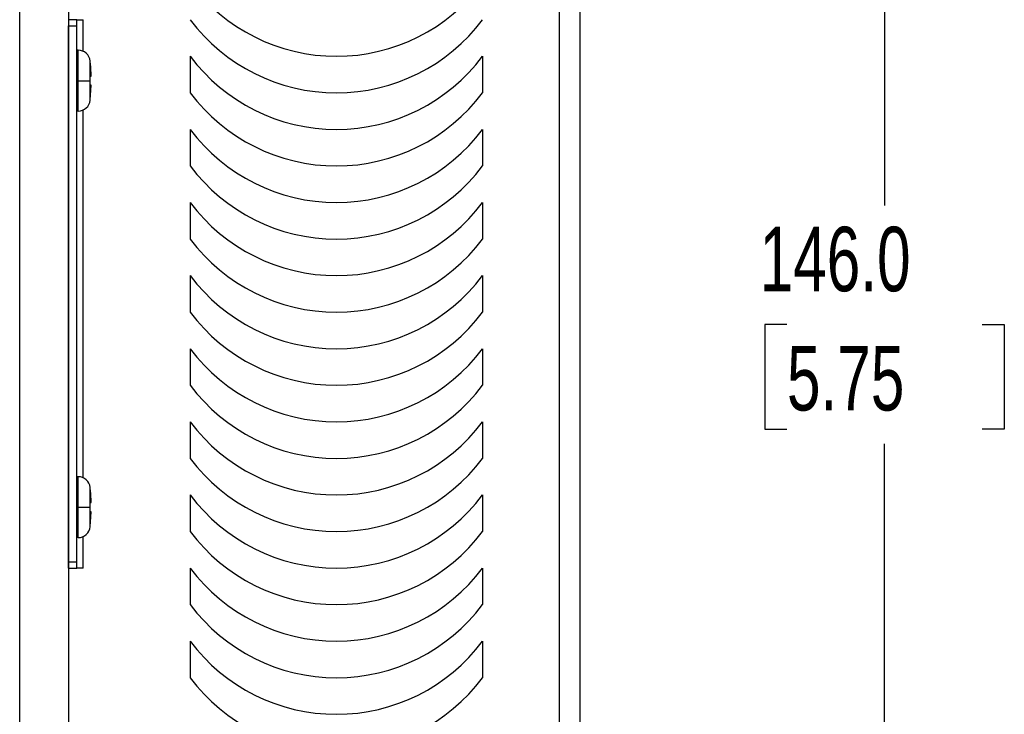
# Model space of a CAD drawing. Header units: millimetres. Extents: x 0 to 699, y 0 to 540.
# Tile 13 of 32: x 150 to 230, y 364 to 421. Entities that reach past the tile are written whole.
import ezdxf

# ---------------------------------------------------------------- set-up
doc = ezdxf.new("R2010")
doc.units = ezdxf.units.MM
doc.header["$LTSCALE"] = 2.5
doc.layers.add('DIMENSIONS', color=140, linetype='Continuous', lineweight=25)
doc.styles.add('SLDTEXTSTYLE0', font='TXT', dxfattribs={"width": 0.7})
doc.dimstyles.new('SLDDIMSTYLE0', dxfattribs={"dimtxt": 5.39502, "dimasz": 8.255, "dimexe": 0, "dimexo": 0.0625, "dimgap": 1.348755, "dimtad": 0, "dimtih": 1, "dimtoh": 1, "dimrnd": 1e-09, "dimzin": 4, "dimdsep": 46, "dimtxsty": 'SLDTEXTSTYLE0', "dimsah": 1, "dimcen": 0.09, "dimadec": 0, "dimazin": 1, "dimtfac": 1, "dimtofl": 0, "dimtmove": 0, "dimatfit": 3, "dimfxl": 0, "dimfrac": 2, "dimtolj": 1, "dimtzin": 12, "dimarcsym": 0})

# ---------------------------------------------------------------- blocks, each defined once
blk = doc.blocks.new('_D_14')
at = {"layer": 'DIMENSIONS'}
for p, q in [((198.231, 468.752), (228.495, 468.752)), ((220.558, 468.752), (220.558, 405.512)), ((212.542, 395.73), (210.73, 395.73)), ((210.73, 395.73), (210.73, 387.155)), ((228.573, 395.73), (230.385, 395.73)), ((230.385, 395.73), (230.385, 387.155)), ((210.73, 387.155), (212.542, 387.155)), ((230.385, 387.155), (228.573, 387.155)), ((220.558, 322.707), (220.558, 385.948)), ((168.047, 322.707), (228.495, 322.707))]:
    blk.add_line(p, q, dxfattribs=at)
for points in [[(220.558, 468.752), (219.288, 460.497), (221.828, 460.497)], [(220.558, 322.707), (221.828, 330.962), (219.288, 330.962)]]:
    blk.add_solid(points, dxfattribs=at)
at = {"layer": 'DIMENSIONS', "char_height": 5.2917, "attachment_point": 1, "style": 'SLDTEXTSTYLE0'}
for s, insert in [('146.0', (210.298, 403.759)), ('5.75', (212.542, 393.977))]:
    blk.add_mtext(s, dxfattribs=dict(at, insert=insert))

msp = doc.modelspace()

# ---------------------------------------------------------------- linework, layer by layer
for p, q in [((149.556, 339.252), (149.556, 468.252)), ((195.556, 340.452), (195.556, 463.752)), ((153.556, 447.252), (153.556, 338.752)), ((193.856, 447.752), (193.856, 339.702)), ((154.256, 420.752), (153.556, 420.752)), ((154.256, 420.252), (154.256, 420.752)), ((154.256, 420.752), (154.756, 420.752)), ((154.756, 418.166), (154.756, 420.752)), ((153.556, 420.252), (154.256, 420.252)), ((153.556, 376.252), (153.556, 420.252)), ((154.256, 376.252), (154.256, 420.252)), ((154.35, 418.252), (154.256, 418.252)), ((154.35, 415.752), (154.35, 418.252)), ((155.349, 417.315), (155.342, 417.389)), ((155.345, 417.315), (155.345, 417.358)), ((155.345, 417.315), (155.345, 417.314)), ((155.345, 417.315), (155.345, 417.315)), ((155.345, 416.128), (155.345, 417.314)), ((163.556, 417.752), (163.556, 414.752)), ((187.556, 417.752), (187.556, 414.752)), ((154.256, 415.752), (154.35, 415.752)), ((154.35, 415.739), (154.35, 415.752)), ((154.35, 413.252), (154.35, 415.739)), ((155.345, 416.128), (155.345, 416.122)), ((155.345, 416.128), (155.345, 416.128)), ((155.345, 415.744), (155.345, 416.122)), ((155.345, 415.383), (155.345, 416.122)), ((155.345, 415.383), (155.345, 415.744)), ((155.391, 416.128), (155.421, 416.128)), ((155.345, 415.377), (155.345, 415.383)), ((155.345, 415.38), (155.345, 415.377)), ((155.345, 415.377), (155.345, 415.377)), ((155.345, 414.191), (155.345, 415.377)), ((155.421, 415.377), (155.391, 415.377)), ((155.345, 414.19), (155.345, 414.191)), ((155.345, 414.146), (155.349, 414.19)), ((155.345, 414.19), (155.345, 414.19)), ((155.345, 414.146), (155.345, 414.19)), ((154.35, 413.252), (154.256, 413.252)), ((154.756, 383.166), (154.756, 413.338)), ((163.556, 411.752), (163.556, 408.752)), ((187.556, 411.752), (187.556, 408.752)), ((163.556, 405.752), (163.556, 402.752)), ((187.556, 405.752), (187.556, 402.752)), ((163.556, 399.752), (163.556, 396.752)), ((187.556, 399.752), (187.556, 396.752)), ((163.556, 393.752), (163.556, 390.752)), ((187.556, 393.752), (187.556, 390.752)), ((163.556, 387.752), (163.556, 384.752)), ((187.556, 387.752), (187.556, 384.752)), ((154.35, 383.252), (154.256, 383.252)), ((154.35, 380.752), (154.35, 383.252)), ((155.349, 382.315), (155.342, 382.389)), ((155.345, 382.315), (155.345, 382.358)), ((155.345, 382.315), (155.345, 382.314)), ((155.345, 382.315), (155.345, 382.315)), ((155.345, 381.128), (155.345, 382.314)), ((163.556, 381.752), (163.556, 378.752)), ((187.556, 381.752), (187.556, 378.752)), ((154.256, 380.752), (154.35, 380.752)), ((154.35, 380.739), (154.35, 380.752)), ((154.35, 378.252), (154.35, 380.739)), ((155.345, 381.128), (155.345, 381.122)), ((155.345, 381.128), (155.345, 381.128)), ((155.345, 380.744), (155.345, 381.122)), ((155.345, 380.383), (155.345, 381.122)), ((155.345, 380.383), (155.345, 380.744)), ((155.391, 381.128), (155.421, 381.128)), ((155.345, 380.377), (155.345, 380.383)), ((155.345, 380.38), (155.345, 380.377)), ((155.345, 380.377), (155.345, 380.377)), ((155.345, 379.191), (155.345, 380.377)), ((155.421, 380.377), (155.391, 380.377)), ((155.345, 379.19), (155.345, 379.191)), ((155.345, 379.146), (155.349, 379.19)), ((155.345, 379.19), (155.345, 379.19)), ((155.345, 379.146), (155.345, 379.19)), ((154.756, 375.752), (154.756, 378.338)), ((154.35, 378.252), (154.256, 378.252)), ((153.556, 376.252), (154.256, 376.252)), ((153.556, 375.752), (153.556, 376.252)), ((154.256, 375.752), (154.256, 376.252)), ((153.556, 375.752), (154.256, 375.752)), ((154.756, 375.752), (154.256, 375.752)), ((163.556, 375.752), (163.556, 372.752)), ((187.556, 375.752), (187.556, 372.752)), ((163.556, 369.752), (163.556, 366.752)), ((187.556, 369.752), (187.556, 366.752))]:
    msp.add_line(p, q)
at = {"flags": 128}
for points in [[(155.421, 416.128), (155.384, 416.878), (155.345, 417.314)], [(155.345, 414.191), (155.404, 414.94), (155.421, 415.377)], [(155.421, 381.128), (155.384, 381.878), (155.345, 382.314)], [(155.345, 379.191), (155.404, 379.94), (155.421, 380.377)]]:
    msp.add_lwpolyline(points, dxfattribs=at)
for centre, radius, start, end in [((175.556, 432.752), 15, 216.8699, 323.1301), ((175.556, 429.752), 15, 216.8699, 323.1301), ((154.35, 417.252), 1, 6.06073, 90), ((175.556, 426.752), 15, 216.8699, 323.1301), ((154.565, 473.473), 57.735, 269.78678, 270.77365), ((175.556, 423.752), 15, 216.8699, 323.1301), ((154.35, 414.252), 1, 270, 353.90543), ((175.556, 420.752), 15, 216.8699, 323.1301), ((175.556, 417.752), 15, 216.8699, 323.1301), ((175.556, 414.752), 15, 216.8699, 323.1301), ((175.556, 411.752), 15, 216.8699, 323.1301), ((175.556, 408.752), 15, 216.8699, 323.1301), ((175.556, 405.752), 15, 216.8699, 323.1301), ((175.556, 402.752), 15, 216.8699, 323.1301), ((175.556, 399.752), 15, 216.8699, 323.1301), ((175.556, 396.752), 15, 216.8699, 323.1301), ((175.556, 393.752), 15, 216.8699, 323.1301), ((154.35, 382.252), 1, 6.06073, 90), ((175.556, 390.752), 15, 216.8699, 323.1301), ((154.565, 438.473), 57.735, 269.78678, 270.77365), ((154.35, 379.252), 1, 270, 353.90543), ((175.556, 387.752), 15, 216.8699, 323.1301), ((175.556, 384.752), 15, 216.8699, 323.1301), ((175.556, 381.752), 15, 216.8699, 323.1301), ((175.556, 378.752), 15, 216.8699, 323.1301), ((175.556, 375.752), 15, 216.8699, 323.1301)]:
    msp.add_arc(centre, radius, start, end)

# ---------------------------------------------------------------- dimensions: what is measured, and where the dimension line sits
at = {"layer": 'DIMENSIONS'}
dim = msp.add_linear_dim(base=(220.5576, 468.7524), p1=(164.8724, 322.7073), p2=(195.0563, 468.7524), angle=90, dimstyle='SLDDIMSTYLE0', dxfattribs=at)
dim.commit()
dim.dimension.update_dxf_attribs({"geometry": '_D_14', "text_midpoint": (220.5576, 395.7299), "dimtype": 160})

doc.saveas('drawing.dxf')
